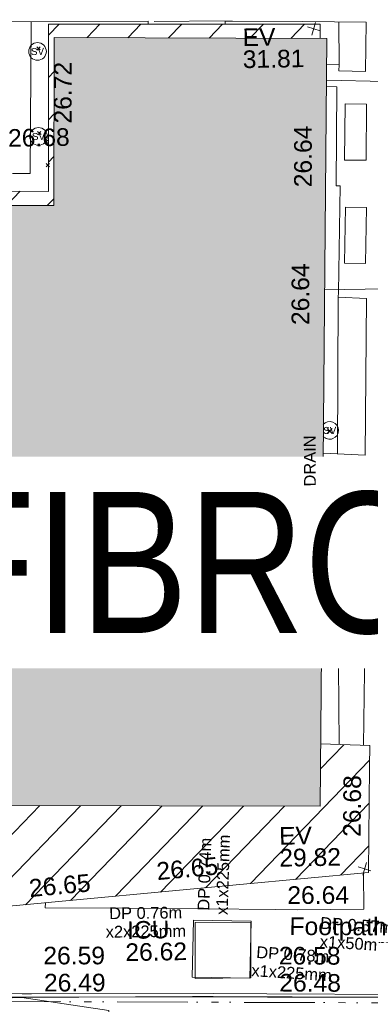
# Model space of a CAD drawing. Header units: millimetres. Extents: x -290717 to 520720, y -103372 to 287762.
# Tile 236 of 256: x 88077 to 95528, y -2553 to 18391. Entities that reach past the tile are written whole.
import ezdxf

# ---------------------------------------------------------------- set-up
doc = ezdxf.new("R2010")
doc.units = ezdxf.units.MM
for name, pattern in [('IMPORT-UG_DRAINAGE_UNIDENTIFIED_QLB2 _2_', [2700, 1500, -300.0000000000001, 0, -250, 150, -300.0000000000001, 0, -200]), ('IMPORT-UG_ELEC_LV_QLB2 _2_', [2700, 1500, -300.0000000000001, 0, -250, 150, -300.0000000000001, 0, -200]), ('IMPORT-UG_ELEC_STREET LIGHTING_QLB2 _2_', [2700, 1500, -300.0000000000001, 0, -250, 150, -300.0000000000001, 0, -200])]:
    doc.linetypes.add(name, pattern=pattern)
for name, color, linetype, lineweight, true_color in [('00_TOPO_EAVE', 7, 'Continuous', 9, 0x666666), ('00_TOPO_SERV_STOP_VALVE', 7, 'Continuous', 9, 0x666666), ('00_UAV_BUILDING_HATCH', 7, 'Continuous', 9, 0x999999), ('00_UAV_BUILDING_OUTLINE', 5, 'Continuous', 9, 0x0000ff), ('00_UAV_EAVE', 7, 'Continuous', 9, 0x666666), ('00_UAV_ESB_BOX', 240, 'Continuous', 9, 0xff003f), ('00_UAV_FENCE', 7, 'Continuous', 9, 0x264c2f), ('00_UAV_FOOTPATH', 7, 'Continuous', 9, 0xa50000), ('00_UAV_KERB_BOTTOM', 1, 'Continuous', 9, 0xff0000), ('00_UAV_KERB_TOP', 7, 'Continuous', 9, 0xa500a5), ('00_UAV_LEVEL_SPOT', 7, 'Continuous', 9, 0x666666), ('00_UAV_SERV_IC', 5, 'Continuous', 9, 0x0000ff), ('01_DTM_CONTOUR_MNR', 7, 'Continuous', 9, 0xa5a552), ('12333-PUM-2D-U-0001-C01 - Rev2_REVIT IMPORT_dwg', 7, 'Continuous', 9, 0x767676), ('PUM-ELECTRIC-LV-QLB2', 1, 'IMPORT-UG_ELEC_LV_QLB2 _2_', 9, 0xff0000), ('PUM-ELECTRIC-MH', 1, 'Continuous', 9, 0xff0000), ('PUM-UNIDENTIFIED-QLB2', 150, 'IMPORT-UG_DRAINAGE_UNIDENTIFIED_QLB2 _2_', 9, 0x007fff)]:
    doc.layers.add(name, color=color, linetype=linetype, lineweight=lineweight, true_color=true_color)
for name, color, linetype, lineweight in [('00_UAV_SURFACE', 7, 'Continuous', 9), ('A_RHA_Detail', 7, 'Continuous', 9), ('A_RHA_Line-Thin', 7, 'Continuous', 9), ('A_RHA_Text', 7, 'Continuous', 9), ('GEN-TEXT', 7, 'Continuous', 9)]:
    doc.layers.add(name, color=color, linetype=linetype, lineweight=lineweight)
doc.styles.add('Arial Narrow', font='ARIALN.TTF', dxfattribs={"height": 3000})
doc.styles.add('Arial_1', font='arial.ttf', dxfattribs={"height": 250})
doc.styles.add('Swis721 Lt BT', font='swissl.ttf', dxfattribs={"height": 399.9999999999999})
doc.styles.add('Swis721 Lt BT_2', font='swissl.ttf', dxfattribs={"height": 375})

# ---------------------------------------------------------------- blocks, each defined once
blk = doc.blocks.new('12333-PUM-2D-U-0001-C01 - Rev2_REVIT IMPORT_dwg_MSL_Eaves_SYM_1-V74-Site Location Plan Existing')
at = {"layer": '00_TOPO_EAVE', "color": 254, "true_color": 0xcccccc}
for p, q in [((356.5791934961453, -116.0873754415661), (-356.5791934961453, 116.0873754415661)), ((-116.0873754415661, -356.5791934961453), (116.0873754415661, 356.5791934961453))]:
    blk.add_line(p, q, dxfattribs=at)
blk = doc.blocks.new('12333-PUM-2D-U-0001-C01 - Rev2_REVIT IMPORT_dwg_MSL_Sluice_Valve_SYM-2077246-Site Location Plan Existing')
at = {"layer": '00_TOPO_SERV_STOP_VALVE', "color": 254, "true_color": 0xcccccc}
blk.add_circle((0, 0), 500.0000000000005, dxfattribs=at)
at = {"layer": '00_TOPO_SERV_STOP_VALVE', "insert": (0, 198.9876086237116), "char_height": 399.9999999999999, "width": 785.1100955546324, "attachment_point": 2, "line_spacing_factor": 1.005061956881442, "style": 'Swis721 Lt BT'}
blk.add_mtext('SV', dxfattribs=at)
blk = doc.blocks.new('12333-PUM-2D-U-0001-C01 - Rev2_REVIT IMPORT_dwg_MSL_Sluice_Valve_SYM-V134-Site Location Plan Existing')
at = {"layer": '00_TOPO_SERV_STOP_VALVE', "color": 254, "true_color": 0xcccccc}
for radius, start, end in [(499.9999999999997, 219.1032410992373, 359.9999999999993), (500.0000000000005, 359.9999999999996, 138.5698242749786)]:
    blk.add_arc((0, 0), radius, start, end, dxfattribs=at)
at = {"layer": '00_TOPO_SERV_STOP_VALVE', "insert": (0, 198.9876086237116), "char_height": 399.9999999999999, "width": 785.1100955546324, "attachment_point": 2, "line_spacing_factor": 1.005061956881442, "style": 'Swis721 Lt BT'}
blk.add_mtext('SV', dxfattribs=at)
blk = doc.blocks.new('12333-PUM-2D-U-0001-C01 - Rev2_REVIT IMPORT_dwg_MSL_Sluice_Valve_SYM-V135-Site Location Plan Existing')
at = {"layer": '00_TOPO_SERV_STOP_VALVE', "color": 254, "true_color": 0xcccccc}
for radius, start, end in [(499.9999999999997, 237.3104914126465, 359.9999999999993), (500.0000000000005, 359.9999999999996, 119.5870670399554)]:
    blk.add_arc((0, 0), radius, start, end, dxfattribs=at)
at = {"layer": '00_TOPO_SERV_STOP_VALVE', "insert": (0, 198.9876086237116), "char_height": 399.9999999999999, "width": 785.1100955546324, "attachment_point": 2, "line_spacing_factor": 1.005061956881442, "style": 'Swis721 Lt BT'}
blk.add_mtext('SV', dxfattribs=at)
blk = doc.blocks.new('12333-PUM-2D-U-0001-C01 - Rev2_REVIT IMPORT_dwg_MSL_Sluice_Valve_SYM-V136-Site Location Plan Existing')
at = {"layer": '00_TOPO_SERV_STOP_VALVE', "color": 254, "true_color": 0xcccccc}
for radius, start, end in [(499.9999999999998, 206.8951819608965, 359.9999999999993), (500.0000000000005, 359.9999999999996, 151.297864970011)]:
    blk.add_arc((0, 0), radius, start, end, dxfattribs=at)
at = {"layer": '00_TOPO_SERV_STOP_VALVE', "insert": (0, 198.9876086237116), "char_height": 399.9999999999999, "width": 785.1100955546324, "attachment_point": 2, "line_spacing_factor": 1.005061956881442, "style": 'Swis721 Lt BT'}
blk.add_mtext('SV', dxfattribs=at)
blk = doc.blocks.new('12333-PUM-2D-U-0001-C01 - Rev2_REVIT IMPORT_dwg_MGS62954_T2_Galway_ITM_3d_Rev1-2077680-Site Location Plan Existing')
at = {"layer": '00_UAV_BUILDING_HATCH', "true_color": 0xcccccc}
h = blk.add_hatch(dxfattribs=at)
h.set_pattern_fill('FP_1', color=254, style=0, pattern_type=2)
h.set_pattern_definition([(45, (0, 0), (-441.9417382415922, 441.9417382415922), [])])
h.paths.add_polyline_path([(533987590.6665002, 725553254.2555002), (533997438.6665001, 725554005.2555001), (533997513.6665001, 725556705.2555003), (533996473.4885949, 725556758.9522158), (533996433.033468, 725555433.7903485), (533987652.893006, 725555607.9730817), (533987652.3396953, 725555587.0441025)])
h.paths.add_polyline_path([(533979740.8240502, 725554314.3355432), (533979766.3434283, 725555764.428524), (533979707.1269889, 725555765.6032754), (533979707.8869235, 725554314.915182)])
h.paths.add_polyline_path([(533971331.3287174, 725554462.3362776), (533971615.4225538, 725568666.8203169), (533990998.105802, 725568307.35643), (533991071.0787951, 725571884.9176477), (533996720.2150828, 725571763.2594838), (533996725.5474284, 725572066.2621837), (533990954.5283071, 725572166.995697), (533990891.9765012, 725568612.5813075), (533971533.6665002, 725568953.2555002), (533971278.6665002, 725554463.2555), (533971330.9446558, 725554462.3429815)])
at = {"layer": '00_UAV_BUILDING_OUTLINE', "color": 254, "true_color": 0xcccccc, "flags": 128}
for points in [[(533971278.6665002, 725554463.2555), (533971366.6445681, 725559462.4798214), (533971454.6226359, 725564461.7041429), (533971533.6665002, 725568953.2555002), (533972041.3341367, 725568944.3213907), (533977040.5059974, 725568856.3442459), (533982039.6778579, 725568768.3671016), (533987038.8497185, 725568680.3899571), (533990891.9765012, 725568612.5813075), (533990912.1330556, 725569757.9478711), (533990954.5428543, 725572167.8223056), (533993542.440659, 725572122.2795907), (533996725.5474284, 725572066.2621837), (533996720.2150828, 725571763.2594838)], [(533996473.4885949, 725556758.9522158), (533997513.6665001, 725556705.2555003), (533997501.226673, 725556257.421727), (533997438.6665001, 725554005.2555001), (533994699.9452059, 725553796.4029723), (533989714.4274473, 725553416.2116814), (533987590.6665002, 725553254.2555002), (533987652.8930061, 725555607.9730817)]]:
    blk.add_lwpolyline(points, dxfattribs=at)
at = {"layer": '00_UAV_ESB_BOX', "color": 254, "true_color": 0xcccccc, "flags": 128}
for points in [[(533997193.7725, 725569167.3135002), (533997225.7725001, 725570361.3134999), (533997683.6091948, 725570349.0431699), (533997651.6091947, 725569155.0431699)], [(533997157.7725001, 725566975.3135), (533997198.7725, 725568168.3135), (533997641.3971748, 725568153.1017551), (533997600.397175, 725566960.1017551)]]:
    blk.add_lwpolyline(points, close=True, dxfattribs=at)
at = {"layer": '00_UAV_FENCE', "color": 254, "true_color": 0xcccccc}
for p, q in [((533998082.5637013, 725570820.2256236), (533996842.647621, 725570876.8580077)), ((533996725.9109598, 725566412.4481783), (533998012.2538345, 725566413.8742793))]:
    blk.add_line(p, q, dxfattribs=at)
at = {"layer": '00_UAV_FOOTPATH', "color": 254, "true_color": 0xcccccc, "flags": 128}
for points in [[(533993072.2696593, 725572130.5538216), (533993074.1980001, 725572191.7465001), (533990590.1980001, 725572224.7465001), (533988136.501625, 725572288.9442148), (533987303.1980001, 725572310.7465), (533984262.1980003, 725572356.7465), (533983137.4971415, 725572374.2274361), (533980273.1980001, 725572418.7465001), (533978138.7141422, 725572462.465511), (533976416.1980001, 725572497.7464999), (533973481.198, 725572551.7465), (533973139.8394304, 725572554.7489772), (533970525.1980001, 725572577.7465), (533970459.0884669, 725570195.6251341), (533970457.6065001, 725570142.2255), (533970435.6065001, 725566525.2255), (533970407.7541479, 725565196.3306977), (533970369.6065, 725563376.2255001), (533971434.7722311, 725563333.7341017)], [(533996851.2875832, 725571207.2797619), (533997117.4740001, 725571197.9100001), (533997107.474, 725571069.9100001), (533997675.4740002, 725571040.91), (533997706.4740001, 725572093.91), (533996357.474, 725572127.91), (533994866.1088708, 725572165.7179167), (533994707.1980001, 725572169.7465001), (533994706.6392757, 725572101.7916236)], [(533996635.1063383, 725562939.7683808), (533997525.4740001, 725562885.9100002), (533997612.474, 725566213.91), (533997010.4740001, 725566251.9099998), (533997013.9945189, 725566356.1173573), (533997090.474, 725568619.91), (533997008.6135622, 725568624.6027616), (533997055.4740001, 725570729.91), (533996839.1732645, 725570743.9867146)], [(533997379.9541182, 725556712.1580846), (533997462.4740002, 725559332.91), (533997493.4740001, 725561426.91), (533997210.0380484, 725561433.1714718), (533996596.0660736, 725561446.7349176)], [(533990562.1896107, 725553480.861294), (533990557.951, 725553376.6535001), (533992343.9510001, 725553333.6535001), (533995451.3792257, 725553253.8423898), (533995925.9510002, 725553241.6535), (533997323.474, 725553229.91), (533997333.6711914, 725553997.2486482)]]:
    blk.add_lwpolyline(points, dxfattribs=at)
at = {"layer": '00_UAV_KERB_BOTTOM', "color": 254, "true_color": 0xcccccc, "flags": 128}
blk.add_lwpolyline([(533985248.5051671, 725551600.1474488), (533990032.9510001, 725551484.6535001), (533990247.0830467, 725551481.2261219), (533994093.9510001, 725551419.6535001), (533995246.3106289, 725551394.720576), (533998114.9510002, 725551332.6535001), (534000245.2518433, 725551292.6276428), (534001645.7725, 725551266.3135)], dxfattribs=at)
at = {"layer": '00_UAV_KERB_TOP', "color": 254, "true_color": 0xcccccc, "flags": 128}
blk.add_lwpolyline([(533985237.5486672, 725551670.4165397), (533986145.6065522, 725551649.6339406), (533990034.3658808, 725551554.6398196), (533990236.1204296, 725551551.4105546), (533994095.2682427, 725551489.6413826), (533995235.3493133, 725551464.9741223), (533998116.365593, 725551402.6392761), (534000234.2898236, 725551362.845961), (534001647.0003821, 725551336.3027842)], dxfattribs=at)
at = {"layer": '00_UAV_SERV_IC', "color": 254, "true_color": 0xcccccc, "flags": 128}
blk.add_lwpolyline([(533993700.7725001, 725553057.3135), (533994924.7725, 725553012.3135002), (533994880.2570242, 725551801.4925501), (533993656.2570239, 725551846.4925501)], close=True, dxfattribs=at)
at = {"layer": '00_UAV_SURFACE', "color": 254, "true_color": 0xcccccc}
for p, q in [((533997117.474, 725571197.9099998), (533997125.4338732, 725572108.5544508)), ((533996936.0014771, 725562921.5672199), (533997010.474, 725566251.9099998))]:
    blk.add_line(p, q, dxfattribs=at)
at = {"layer": '00_UAV_SURFACE', "color": 254, "true_color": 0xcccccc, "flags": 128}
for points in [[(533979228.6065001, 725569179.2255002), (533980148.9631719, 725569157.629843), (533981124.1980001, 725569134.7465003), (533985148.2518521, 725569075.0424371), (533985842.1980001, 725569064.7465003), (533990147.6941195, 725569001.9734006), (533990506.1980001, 725568996.7465003), (533990590.5433499, 725572224.7419121)], [(533996862.3179615, 725556738.8798225), (533996886.7725, 725559253.3135), (533996929.7725001, 725561415.3135)]]:
    blk.add_lwpolyline(points, dxfattribs=at)
at = {"layer": '01_DTM_CONTOUR_MNR', "color": 254, "true_color": 0xcccccc, "flags": 128}
blk.add_lwpolyline([(533982300.0000001, 725551670), (533983935.2287604, 725551466.3850366), (533985023.7931035, 725551395.0000001), (533990030.0000001, 725551480), (533985355.4213484, 725551605.8567417), (533985248.6557704, 725551609.4096079), (533982886.201923, 725551658.3653847)], close=True, dxfattribs=at)
blk.add_lwpolyline([(534001646.0717468, 725551283.3705629), (533998672.9152371, 725551331.6411524), (533998111.9810126, 725551343.8670886), (533997459.9391363, 725551355.9375906), (533994090.7082523, 725551424.9577657), (533993651.7045455, 725551434.0340911), (533990030.0000001, 725551480), (533991870, 725551170), (533991860.0000001, 725551010.0000001), (533997465.4647411, 725550493.05198), (533997517.7428944, 725550482.1024084), (533998124.3787053, 725550370.1339818), (533998954.2152606, 725550455.7847396), (534001470, 725550830.0000002), (534001480.0000001, 725551000), (534001501.3979849, 725550906.7506298), (534001638.961079, 725550951.3663676)], dxfattribs=at)
at = {"xscale": 0.375, "yscale": 0.375, "zscale": 0.375}
for name, p in [('12333-PUM-2D-U-0001-C01 - Rev2_REVIT IMPORT_dwg_MSL_Eaves_SYM_1-V74-Site Location Plan Existing', (533996588.727263, 725571969.5533689)), ('12333-PUM-2D-U-0001-C01 - Rev2_REVIT IMPORT_dwg_MSL_Sluice_Valve_SYM-2077246-Site Location Plan Existing', (533990711.1980001, 725571591.7465)), ('12333-PUM-2D-U-0001-C01 - Rev2_REVIT IMPORT_dwg_MSL_Sluice_Valve_SYM-2077246-Site Location Plan Existing', (533990700.1980001, 725569784.7465)), ('12333-PUM-2D-U-0001-C01 - Rev2_REVIT IMPORT_dwg_MSL_Sluice_Valve_SYM-V134-Site Location Plan Existing', (533996780.7725, 725563424.3135002)), ('12333-PUM-2D-U-0001-C01 - Rev2_REVIT IMPORT_dwg_MSL_Sluice_Valve_SYM-V135-Site Location Plan Existing', (533996664.7725001, 725560746.3135)), ('12333-PUM-2D-U-0001-C01 - Rev2_REVIT IMPORT_dwg_MSL_Sluice_Valve_SYM-V136-Site Location Plan Existing', (533996718.7725001, 725559874.3135)), ('12333-PUM-2D-U-0001-C01 - Rev2_REVIT IMPORT_dwg_MSL_Eaves_SYM_1-V74-Site Location Plan Existing', (533997358.701794, 725554084.5968686))]:
    blk.add_blockref(name, p, dxfattribs=at)
at = {"layer": '00_UAV_BUILDING_OUTLINE', "color": 251, "true_color": 0x666666, "char_height": 375, "width": 1495.902363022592, "attachment_point": 1, "line_spacing_factor": 1.005061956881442, "style": 'Swis721 Lt BT_2'}
for s, insert, rotation in [('26.72', (533991032.7157182, 725570053.0950227), 88.99179325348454), ('26.64', (533996113.390485, 725568608.4079459), 88.99179324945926), ('26.64', (533996007.8003181, 725565678.8751241), 88.99179325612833), ('26.65', (533996044.2739059, 725558591.3778244), 88.99179325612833), ('26.68', (533996908.8770102, 725554777.0090477), 88.40885972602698), ('26.65', (533992921.6967119, 725554296.6986709), 4.360886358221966), ('26.65', (533990205.3442811, 725553983.7053297), 4.36088636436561)]:
    blk.add_mtext(s, dxfattribs=dict(at, insert=insert, rotation=rotation))
at = {"layer": '00_UAV_EAVE', "char_height": 375, "attachment_point": 1, "line_spacing_factor": 1.005061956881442, "style": 'Swis721 Lt BT_2'}
for s, insert, width in [('EV', (533995074.160088, 725572002.6151204), 736.078940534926), ('31.81', (533995069.4916849, 725571535.8644964), 1495.902363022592), ('EV', (533995553.4697505, 725555005.6395713), 736.078940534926), ('29.82', (533995548.8013473, 725554538.8889472), 1495.902363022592)]:
    blk.add_mtext(s, dxfattribs=dict(at, insert=insert, width=width))
at = {"layer": '00_UAV_FOOTPATH', "color": 251, "true_color": 0x666666, "char_height": 375, "attachment_point": 1, "line_spacing_factor": 1.005061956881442, "style": 'Swis721 Lt BT_2'}
for s, insert, width, rotation in [('26.60', (533996662.3725125, 725561572.3137807), 1495.902363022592, 91.56958632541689), ('26.64', (533995709.5675497, 725553744.8527296), 1495.902363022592, 359.04861768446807), ('Footpath', (533995744.46446, 725553082.6278951), 2436.183848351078, 358.7354818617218)]:
    blk.add_mtext(s, dxfattribs=dict(at, insert=insert, width=width, rotation=rotation))
at = {"layer": '00_UAV_KERB_BOTTOM', "color": 251, "true_color": 0x666666, "char_height": 375, "width": 1495.902363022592, "attachment_point": 1, "line_spacing_factor": 1.005061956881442, "style": 'Swis721 Lt BT_2'}
for s, insert, rotation in [('26.49', (533990504.9766148, 725551972.3913409), 359.0830072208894), ('26.48', (533995506.9646158, 725551884.4264712), 358.7605184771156)]:
    blk.add_mtext(s, dxfattribs=dict(at, insert=insert, rotation=rotation))
at = {"layer": '00_UAV_KERB_TOP', "color": 251, "true_color": 0x666666, "char_height": 375, "width": 1495.902363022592, "attachment_point": 1, "line_spacing_factor": 1.005061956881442, "style": 'Swis721 Lt BT_2'}
for s, insert, rotation in [('26.59', (533990502.1023984, 725552547.9141835), 359.08300722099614), ('26.58', (533995506.9358504, 725552459.9648974), 358.76051847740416)]:
    blk.add_mtext(s, dxfattribs=dict(at, insert=insert, rotation=rotation))
at = {"layer": '00_UAV_LEVEL_SPOT', "insert": (533990051.8765643, 725569949.1441548), "char_height": 375, "width": 1495.902363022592, "attachment_point": 1, "line_spacing_factor": 1.005061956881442, "style": 'Swis721 Lt BT_2'}
blk.add_mtext('26.68', dxfattribs=at)
at = {"layer": '00_UAV_SERV_IC', "color": 251, "true_color": 0x666666, "char_height": 375, "attachment_point": 1, "line_spacing_factor": 1.005061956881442, "style": 'Swis721 Lt BT_2'}
for s, insert, width in [('ICU', (533992287.6304845, 725553058.380175), 1021.012723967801), ('26.62', (533992242.8023339, 725552588.0011741), 1495.902363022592)]:
    blk.add_mtext(s, dxfattribs=dict(at, insert=insert, width=width))
blk = doc.blocks.new('12333-PUM-2D-U-0001-C01 - Rev2_REVIT IMPORT_dwg-1620468-Site Location Plan Existing')
at = {"layer": 'GEN-TEXT', "color": 253, "true_color": 0xaaaaaa}
for p, q in [((349617.9948138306, -44232.7115177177), (349688.7054919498, -44162.00083959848)), ((349688.7054919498, -44232.7115177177), (349617.9948138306, -44162.00083959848)), ((349603.9948138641, -46033.71151769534), (349674.7054919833, -45963.00083957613)), ((349674.7054919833, -46033.71151769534), (349603.9948138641, -45963.00083957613)), ((349744.9948138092, -46224.71151768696), (349815.7054919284, -46154.00083956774)), ((349815.7054919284, -46224.71151768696), (349744.9948138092, -46154.00083956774)), ((349821.8978821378, -46697.90390784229), (349772.9948138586, -46649.00083956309)), ((349772.9948138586, -46719.71151768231), (349822.3832591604, -46670.32307238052)), ((349843.7054919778, -46719.71151768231), (349821.8978821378, -46697.90390784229)), ((349822.3832591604, -46670.32307238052), (349843.7054919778, -46649.00083956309)), ((355643.3171442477, -52498.38918726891), (355749.3831614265, -52392.32317009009)), ((355749.3831614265, -52498.38918726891), (355643.3171442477, -52392.32317009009)), ((355530.3171442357, -55158.38918730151), (355636.3831614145, -55052.3231701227)), ((355636.3831614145, -55158.38918730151), (355530.3171442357, -55052.3231701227)), ((355581.3171443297, -56048.38918719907), (355687.3831615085, -55942.32317002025)), ((355687.3831615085, -56048.38918719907), (355581.3171443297, -55942.32317002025))]:
    blk.add_line(p, q, dxfattribs=at)
at = {"layer": 'PUM-ELECTRIC-MH', "color": 21, "true_color": 0xffaaaa, "flags": 128}
blk.add_lwpolyline([(352655.3501528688, -62845.35617870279), (353841.3501528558, -62857.35617869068), (353823.3501529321, -64046.35617870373), (352637.3501529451, -64034.35617871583)], close=True, dxfattribs=at)
at = {"layer": 'PUM-UNIDENTIFIED-QLB2', "color": 141, "true_color": 0xaad4ff}
for p, q in [((353618.3501528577, -43680.35617866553), (352012.3501528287, -43666.35617869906)), ((360571.3501528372, -64705.35617868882), (337857.3501529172, -64237.35617869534))]:
    blk.add_line(p, q, dxfattribs=at)
blk.add_blockref('12333-PUM-2D-U-0001-C01 - Rev2_REVIT IMPORT_dwg_MGS62954_T2_Galway_ITM_3d_Rev1-2077680-Site Location Plan Existing', (-533641079.6498471, -725615854.3561786))
at = {"layer": 'PUM-ELECTRIC-LV-QLB2', "char_height": 250, "attachment_point": 2, "line_spacing_factor": 0.9417779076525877, "style": 'Arial_1'}
for s, insert, width, rotation in [('DP 0.74m\\Px1x225mm', (352749.245147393, -61817.2968065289), 2038.461589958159, 87.30219436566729), ('DP 0.76m\\Px2x225mm', (351610.7636717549, -62498.70613030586), 2038.461589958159, 359.6469322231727), ('DP 0.57m\\Px1x50mm', (356098.2828327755, -62838.06824317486), 1848.69489539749, 355.2758495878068), ('DP 0.78m\\Px1x225mm', (354731.3978654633, -63436.92064291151), 2038.461589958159, 355.2758495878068)]:
    blk.add_mtext(s, dxfattribs=dict(at, insert=insert, width=width, rotation=rotation))
at = {"layer": 'PUM-UNIDENTIFIED-QLB2', "insert": (355134.1476948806, -53586.24118651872), "char_height": 250, "width": 2522.060585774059, "attachment_point": 2, "rotation": 89.33594471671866, "line_spacing_factor": 0.9417779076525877, "style": 'Arial_1'}
blk.add_mtext('LAND DRAIN', dxfattribs=at)

msp = doc.modelspace()

# ---------------------------------------------------------------- hatches: boundary and pattern name
at = {"layer": 'A_RHA_Detail', "true_color": 0xc0c0c0}
h = msp.add_hatch(color=9, dxfattribs=at)
h.paths.add_polyline_path([(-80880.60083898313, -68502.79057078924), (-80400.86592458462, -68483.4150911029), (-80400.86592458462, -62984.64684182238), (-24474.85765180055, -63009.32043784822), (-24456.14471274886, -50840.30023854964), (-36622.55041054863, -50831.65104346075), (-36622.5504104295, -44228.57792609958), (-50959.05265825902, -44213.68205212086), (-50959.05265825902, -42573.78171509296), (-54563.93258049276, -42571.21897729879), (-54565.69773355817, -45054.17447471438), (-92408.82109324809, -45027.27149617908), (-92411.78875845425, -49201.74309219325), (-100061.9988811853, -49201.74309219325), (-100052.221444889, -64852.82557835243), (-86120.90825231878, -64852.82557835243), (-86092.16626519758, -62957.90041523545), (-84861.10047611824, -62957.90041520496), (-84854.79054275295, -68240.10973718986), (-80870.60226895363, -68240.10973718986)])
h.paths.add_polyline_path([(-137238.9269955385, -68461.93840922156), (-132719.7426408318, -68433.06336920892), (-132847.0731201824, -62850.0428228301), (-130454.6837966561, -62916.63108081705), (-130498.2830220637, -61355.8539363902), (-117581.136331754, -61423.42893434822), (-117492.3908565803, -49183.91309186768), (-125136.5200282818, -49178.47881939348), (-125133.5727033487, -45032.61887132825), (-163007.1824077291, -45005.69421944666), (-163007.1824077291, -44090.29634113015), (-163123.8521375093, -44090.21339942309), (-163122.6389897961, -42383.751842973), (-166563.8543420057, -42383.75184295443), (-166565.0349082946, -44044.3982420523), (-193158.4656786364, -44025.49275802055), (-193195.152889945, -62863.6565097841), (-137269.7106414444, -62916.63108078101), (-137254.3708868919, -65679.90523788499)])
h.paths.add_polyline_path([(120310.9497607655, -32334.2823016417), (120312.4652266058, -31610.73011961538), (133451.2244789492, -31638.24899384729), (133469.2230092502, -19717.98315777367), (121295.7536929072, -19692.48606427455), (121319.8434528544, -8190.941560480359), (112277.0825929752, -8172.001674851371), (112263.1769726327, -14811.12345451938), (78285.85310969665, -14739.95861435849), (78292.82277619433, -8167.077575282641), (76545.55099677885, -8163.40371230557), (69355.76844230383, -8152.931592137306), (69353.66597202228, -9156.746357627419), (68372.60878942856, -9154.691552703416), (68372.60878942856, -13705.52853212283), (69333.72334743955, -13707.54156767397), (69325.07112544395, -16249.53369225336), (66623.4489111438, -16249.53369225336), (66619.79243932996, -17995.29925522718), (65989.07757491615, -17995.29925522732), (65985.44262769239, -19730.78799479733), (57152.23993372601, -19712.28702423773), (57127.42535098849, -31559.89461998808), (70277.87165423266, -31587.43801817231), (70277.87165428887, -32271.74147154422), (78263.96947906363, -32285.12944888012), (78266.62669288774, -31019.79372153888), (112335.8856506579, -31091.15111856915), (112335.8856506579, -32317.57330550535), (119781.4233959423, -32333.17321910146)])
h.paths.add_polyline_path([(7503.71740934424, -1791.43926322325), (15482.43097389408, -674.0213230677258), (15484.0826184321, 148.1327206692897), (56188.28042539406, 205.5276654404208), (56155.8432600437, 14338.31663138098), (18016.62665932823, 14236.4814953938), (17967.9025208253, 34313.18372075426), (21727.10644861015, 34324.06926249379), (21708.9097307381, 40608.10218319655), (18009.66447156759, 40608.10218325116), (17995.54603703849, 45483.75063445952), (9770.084212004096, 45420.63294734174), (3966.216019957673, 45443.14492469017), (3984.771235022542, 14176.56786831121), (1023.062455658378, 14176.56786840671), (-276.5134647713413, 14190.52623465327), (-231.6790044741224, 5976.811441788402), (-226.4491536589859, 193.7444677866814), (1220.250839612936, 179.5999159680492), (7477.609307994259, 143.2867556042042), (7488.638446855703, -674.0213230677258)])
h.paths.add_polyline_path([(77755.59663317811, 53.47451145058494), (77729.51881611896, 1699.844979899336), (94464.47132486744, 1659.976083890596), (94606.37913471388, 17991.39023626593), (88810.41901146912, 18015.03260816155), (88799.89418497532, 14436.74271609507), (69413.88950349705, 14457.87738898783), (69377.35724448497, 99.62816357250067), (70760.85642036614, 92.0068082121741)])
h.paths.add_polyline_path([(61252.12079698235, 46453.95617369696), (105774.7348988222, 46472.68783510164), (105768.2642197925, 61852.61234310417), (92285.13876306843, 61852.61234310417), (92308.59670397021, 65784.30757142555), (96107.46680002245, 65767.6044524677), (96059.6808111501, 75209.20847378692), (101084.8427276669, 75071.88872768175), (104988.0046543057, 74765.36560410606), (108403.6894220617, 74363.84089439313), (112009.2703903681, 73787.25420864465), (115645.3524814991, 73049.69667210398), (116890.8108050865, 72761.69136255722), (120208.9929832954, 71893.18353872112), (120865.241739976, 71703.68487155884), (124135.6329505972, 70669.67317909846), (127435.6253142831, 69480.50055823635), (127820.4368655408, 69394.93141813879), (128274.3081769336, 69331.69585757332), (128731.879114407, 69306.66104520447), (129189.9401456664, 69320.00258265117), (129645.2782985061, 69371.62688830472), (130094.6997111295, 69461.17185607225), (130535.0520071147, 69588.00939078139), (130963.2464342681, 69751.2498188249), (131376.279516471, 69949.74812593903), (131771.254123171, 70182.11198906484), (132162.5575600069, 70460.54046602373), (132496.0921582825, 70741.69081117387), (132820.8713676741, 71064.98072578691), (133117.4593294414, 71414.31364276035), (133383.77568926, 71787.23923958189), (133616.5473239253, 72178.53728446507), (133817.1647262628, 72590.54524901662), (133982.6025969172, 73017.89547517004), (134111.7005086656, 73457.59040804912), (134203.5529320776, 73906.545904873), (134257.5155882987, 74361.61286220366), (134272.5462649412, 74819.59931534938), (134250.5259874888, 75277.29281749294), (134189.6227572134, 75731.48297750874), (134090.9274700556, 76178.98397761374), (133955.1324028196, 76616.65691996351), (133783.1900598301, 77041.4318434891), (133576.3064937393, 77450.3292564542), (133335.9328436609, 77840.48103831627), (133063.7551572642, 78209.15055536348), (132761.6825665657, 78553.75185442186), (132431.8338935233, 78871.86780505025), (132076.5227904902, 79161.26705200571), (131698.2415079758, 79419.91966864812), (131299.6434187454, 79646.01139199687), (131093.5942456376, 79746.34209763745), (132146.0467355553, 83110.22226149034), (122787.763295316, 86282.54285521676), (121604.3555410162, 82800.35918872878), (117095.9864226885, 83870.84033788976), (116841.9598400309, 83526.35449576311), (116120.5435466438, 91221.9361197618), (110237.7341284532, 91274.27491024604), (110194.3680786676, 90435.39030217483), (104988.0046543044, 90486.49901569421), (104973.2761846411, 94309.82427956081), (103746.1314668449, 94309.82427962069), (103839.9937121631, 122852.1474272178), (96365.09202303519, 122931.9599471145), (96350.3400238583, 123952.416858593), (104555.5505249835, 123902.1925258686), (104607.3234457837, 120248.5396157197), (125502.5015002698, 120134.193340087), (125662.0200253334, 137657.3796883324), (114479.5865733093, 137699.2256881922), (114382.3062641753, 129149.9458158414), (104644.1590035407, 129187.997507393), (104577.9931702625, 126217.3903165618), (101184.4926405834, 126159.1566967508), (101264.6166812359, 135959.2655565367), (89967.23177303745, 135988.8856164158), (89927.63362986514, 125823.6463181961), (93630.53562299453, 125840.7948842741), (93580.6568888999, 122931.9599471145), (88697.38835373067, 122904.7310127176), (88679.38989541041, 95739.0914377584), (86378.25848993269, 95739.0914377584), (86378.18187189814, 96178.10083375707), (83279.5074328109, 96200.92083330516), (83273.62493422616, 95735.74732136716), (70169.67509616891, 95733.22421950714), (70166.2684274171, 96272.07409350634), (66674.99731291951, 96257.14073659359), (66654.74538556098, 95755.71092140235), (65784.77231076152, 95755.71092140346), (65887.65094981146, 117470.6305650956), (53473.34271625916, 117487.9046429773), (53434.44066306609, 98570.4634906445), (40649.41626913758, 98570.46349066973), (40610.16711556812, 94406.01479082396), (38853.82372865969, 94410.36303444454), (38848.65589191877, 89463.65332732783), (40612.46601909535, 89518.45976927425), (40665.38257359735, 86257.73741131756), (38372.19584673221, 86305.7230928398), (38369.79373532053, 76901.0507917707), (50937.95125076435, 76944.40198877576), (50922.88567283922, 74598.78180893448), (56484.90611318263, 74588.85093774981), (56484.9061131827, 75194.85181998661), (92465.40372273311, 75233.02581663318), (92645.92783659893, 71766.64845097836), (89810.5550181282, 69362.83965827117), (85313.16173971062, 69360.94750424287), (85313.16173971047, 66907.40508090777), (75210.14498260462, 66903.15451592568), (75210.14498260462, 63815.70944554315), (70819.40014306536, 63815.70999204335), (70819.21601502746, 64253.35708063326), (69456.8341568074, 64253.35708063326), (69455.71957374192, 66901.99623168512), (61303.3285675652, 66898.56680686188), (61304.56054652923, 63970.32021231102), (70500.41048205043, 63970.32021223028), (70500.40885431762, 61852.59006210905), (61245.64388480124, 61848.69637492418), (61252.12079698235, 46455.07044720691)])
h.paths.add_polyline_path([(-17153.16561239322, 48569.32684293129), (-17153.16561227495, 60770.38083690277), (-29362.88357762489, 60774.7042869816), (-29362.88357762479, 67399.20394583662), (-43507.25361058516, 67405.01911302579), (-43488.53133082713, 69093.07334179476), (-45766.41866234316, 69109.32868391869), (-45794.34620035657, 67405.01911302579), (-47272.11273197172, 67404.21245453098), (-47272.44887636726, 66454.91798912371), (-86004.56386335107, 66468.6329952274), (-86006.66970790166, 60521.58362724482), (-92662.8772251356, 60521.58362724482), (-92666.53762789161, 50184.35611936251), (-79752.016597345, 50179.78302554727), (-79752.016597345, 48591.49323813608), (-17157.71631240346, 48569.32845421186)])
h.paths.add_polyline_path([(-201056.4185879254, 48628.75479108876), (-138377.9751621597, 48634.64535782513), (-138377.9751621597, 50133.28202330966), (-125467.710581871, 50134.49533928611), (-125468.6909603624, 60566.19036866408), (-132186.8595615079, 60565.86652591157), (-132187.4203588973, 66533.01978768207), (-170643.3098734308, 66805.61809689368), (-170643.3098732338, 67738.78475851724), (-200340.0100486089, 67488.93693767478), (-200348.7175167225, 60827.7802510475), (-201057.5650552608, 60827.71357562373), (-201056.6510294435, 51102.0431337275)])
h.paths.add_polyline_path([(-240051.5126725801, 54769.1949116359), (-239444.4902595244, 54811.10754483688), (-239186.5396225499, 54841.92927608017), (-238764.8191578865, 54940.98166103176), (-238382.4735933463, 55122.46891391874), (-237990.3402229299, 55354.87497237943), (-237269.2031026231, 55936.21514997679), (-237030.2712443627, 56228.66101920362), (-236793.0039600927, 56569.31473977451), (-236554.5880579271, 57004.26389721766), (-236432.7219585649, 57267.46508911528), (-236300.0815274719, 57753.26239002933), (-236250.7285154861, 58017.17885687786), (-236235.6490610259, 58516.21786795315), (-236233.2538430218, 58987.85640057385), (-236213.702979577, 59823.48083772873), (-236363.8287856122, 59820.8603820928), (-236634.0279869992, 60698.06075831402), (-236391.9547756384, 61432.1972634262), (-236225.4740089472, 61435.10319604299), (-236201.6036570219, 62637.68779599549), (-232563.5271750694, 62639.28734435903), (-232563.5271750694, 63049.03842407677), (-232732.1945866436, 63049.15302221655), (-232860.1521278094, 63457.9589027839), (-232731.6068089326, 63914.24862701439), (-232560.8209657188, 63914.24862701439), (-232521.9864006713, 70597.99604498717), (-240628.6947850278, 70598.85496274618), (-240629.7923196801, 72350.98321581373), (-246412.6011213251, 72347.36085937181), (-246412.6011213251, 70616.45923939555), (-254449.5805725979, 70618.60952619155), (-254454.637144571, 70754.06491724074), (-254469.7140363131, 73191.6627625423), (-263883.2532625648, 73267.83063692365), (-263902.4181505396, 68260.74348557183), (-263714.8217520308, 68259.82096576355), (-263552.9672900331, 67819.6543439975), (-263719.0883117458, 67392.20684197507), (-263913.629869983, 67392.20684288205), (-263956.7001914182, 58633.76423459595), (-260181.1963171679, 58611.22607638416), (-260192.3146984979, 56354.25111578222), (-257184.684388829, 56339.46086010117), (-257213.4419958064, 57092.93866025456), (-257338.5163846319, 57093.27331227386), (-257471.0109295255, 57531.7457231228), (-257338.5163845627, 58062.22513700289), (-257203.4956297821, 58064.06881293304), (-257173.5751889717, 58598.54056827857), (-256478.2273617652, 58575.27357918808), (-256478.2273617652, 58788.51859477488), (-256013.0091299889, 58911.92701537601), (-255397.0786589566, 58780.99767608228), (-255397.0786664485, 58595.98242230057), (-243809.8853614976, 58585.92793205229), (-243805.3570672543, 58352.04527760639), (-243740.9394682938, 57884.52572396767), (-243619.083060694, 57421.84877501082), (-243424.3877541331, 56943.65915328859), (-243247.1437899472, 56608.24157716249), (-243003.0710577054, 56249.99021479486), (-242732.2093200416, 55932.75703086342), (-242371.7230179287, 55603.12658814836), (-242141.2551255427, 55424.88676771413), (-241804.9643038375, 55216.88439829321), (-241529.464082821, 55077.02869058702), (-241100.6275144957, 54917.18295005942), (-240836.2134980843, 54840.82833179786), (-240453.4486196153, 54788.6078413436), (-240203.3756532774, 54776.52967577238)])
h.paths.add_polyline_path([(40276.69022620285, 59895.3641775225), (40328.62676026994, 69196.9439153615), (36588.99968782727, 69217.82459101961), (36619.46637569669, 74674.25962431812), (32264.36460075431, 74687.02318924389), (32233.48293864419, 69156.26826309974), (11916.69390488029, 69269.70959690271), (11966.66200108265, 78218.75165977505), (29087.50901742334, 78123.15526811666), (29143.44567202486, 88141.13700481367), (15719.34879623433, 88216.09212957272), (15732.60379610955, 90589.99788900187), (4594.294101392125, 90652.19003492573), (4525.129359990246, 78265.12250452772), (10096.76365550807, 78234.01258734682), (10077.43887221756, 74773.03821913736), (4547.641142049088, 74803.91453678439), (4465.579974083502, 60107.16002351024), (19125.89094757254, 60025.30234268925), (19139.86249371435, 62527.53804648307), (31738.59196305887, 62457.19146407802), (31724.55430855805, 59943.11609818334), (38369.79364222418, 59906.01157297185)])
h.paths.add_polyline_path([(-246083.0241259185, 72334.29150213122), (-246083.0594797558, 72334.30275087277), (-246208.2905500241, 72334.29150213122)])
h.paths.add_polyline_path([(-114575.3004830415, 112178.0758696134), (-114575.3246436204, 112178.0758696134), (-114707.2752166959, 115801.5811617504)])
h.paths.add_polyline_path([(-154699.9178766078, 101760.4080976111), (-114382.0503338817, 101776.0542915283), (-114382.0503338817, 106926.936016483), (-113755.641395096, 106927.1791078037), (-113757.5507412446, 111847.2721532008), (-114431.6837526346, 111847.2721532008), (-114431.8098651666, 112178.075869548), (-114575.3004830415, 112178.0758696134), (-114578.9984943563, 121707.2390834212), (-123056.9849702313, 121707.2390834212), (-123068.8201032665, 156452.7036899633), (-119381.2340625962, 156454.1347343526), (-119381.2340625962, 160165.8603541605), (-115501.031452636, 160167.3661472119), (-115503.3750945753, 166206.5793118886), (-132411.7987151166, 166599.6604729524), (-132411.8243306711, 166665.6603411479), (-135275.0124468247, 166664.5489553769), (-135275.0124468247, 166628.1883102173), (-135911.3205077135, 166628.1944503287), (-135911.3479256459, 166352.1604668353), (-152521.1633846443, 166345.7145607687), (-152518.3680955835, 159142.6836790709), (-150699.3133726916, 159117.9265656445), (-150755.6690356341, 122560.6912032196), (-151059.2005266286, 122560.6912032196), (-151061.0981347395, 121302.4374931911), (-154138.3148337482, 121372.6012653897), (-154138.3148337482, 121865.183451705), (-154704.3888425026, 121867.2611370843), (-154688.5451973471, 119352.3937021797), (-154745.5933227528, 119352.3715636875), (-154745.5763474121, 118722.1532660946), (-160794.1544526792, 118748.744283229), (-160794.1544527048, 119410.5425977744), (-163852.1622693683, 119422.408321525), (-163855.0715294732, 118762.2003111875), (-167568.6765459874, 118778.5256058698), (-166634.6619849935, 124395.1277019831), (-166843.6206842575, 124471.2090400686), (-167568.6765459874, 124707.6250904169), (-168028.2173235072, 124841.3808643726), (-168630.5006276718, 124991.3056740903), (-169238.2056070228, 125117.4693074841), (-169850.3952285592, 125219.6772877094), (-170466.1255403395, 125297.7720169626), (-171089.1102599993, 125351.8553033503), (-171704.4065937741, 125381.1774254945), (-172325.0479971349, 125386.3595015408), (-172782.2248668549, 125374.5832363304), (-173401.7764236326, 125337.4554476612), (-174019.3926983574, 125276.0328036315), (-174634.1213722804, 125190.4100127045), (-175245.0145766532, 125080.7190996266), (-176047.1958093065, 124895.7675261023), (-176665.4852587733, 124724.7228134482), (-177045.3001228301, 124609.1129151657), (-177631.5127793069, 124405.2077276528), (-176665.4852586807, 118818.5158793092), (-177558.9402083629, 118822.4435769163), (-177662.2853368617, 125263.4341236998), (-176365.3912352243, 126542.9270807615), (-159462.2970490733, 126319.9103917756), (-157057.7396790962, 128609.0850976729), (-157060.6673204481, 136153.1661957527), (-158638.8016610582, 137740.2441626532), (-159352.3735831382, 137740.2441626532), (-161634.4140635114, 140201.1078539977), (-168727.9404946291, 140256.8191147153), (-171035.0401162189, 137942.884730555), (-174184.1459014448, 137942.884730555), (-176460.1168228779, 140292.2858551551), (-177341.68569345, 140292.285855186), (-177341.7114445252, 140358.4281613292), (-183428.5803825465, 140356.0660244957), (-185921.6385984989, 137917.4639097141), (-185921.6385985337, 131757.309115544), (-186906.8767412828, 131756.9267734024), (-187725.3914540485, 130809.9989183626), (-187724.0588902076, 127376.1828149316), (-186481.0281350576, 126304.557648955), (-186479.4846755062, 122327.2959175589), (-185176.2828158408, 121059.4673825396), (-180304.1129154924, 121059.4673825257), (-180304.1136492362, 118802.0484409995), (-193555.3706955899, 118802.0484409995), (-193555.3686998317, 133117.8341649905), (-192593.6442938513, 133118.2073819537), (-192593.6442938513, 134200.8158367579), (-192224.6284783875, 134200.9592041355), (-192225.5653014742, 136615.0101267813), (-192595.0012461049, 136615.0101267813), (-192595.4357332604, 137734.4745166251), (-193589.2709668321, 137734.4746851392), (-193589.2685988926, 147474.5705834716), (-193163.2062206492, 147492.8644728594), (-192606.8095195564, 147551.4951472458), (-192359.9383250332, 147589.5931622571), (-192199.8207947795, 147616.5827293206), (-191882.7548926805, 147682.9245600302), (-191568.5380071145, 147761.6632019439), (-191020.2573150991, 147932.4221712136), (-190950.5841382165, 147955.8263236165), (-190647.7999969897, 148070.951423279), (-190349.769078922, 148197.8750093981), (-190056.9509284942, 148336.4013817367), (-189769.7970512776, 148486.316942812), (-189375.4954991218, 148717.2624196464), (-189132.9060261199, 148873.2749095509), (-188867.5421091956, 149059.0543930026), (-188609.6764469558, 149255.1087866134), (-188354.9814056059, 149465.3525772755), (-188079.6339208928, 149713.8792482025), (-187884.9836199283, 149901.8220103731), (-187538.2510284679, 150274.4802367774), (-187446.2998447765, 150378.396083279), (-187241.3270201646, 150629.2310214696), (-187046.3599558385, 150887.9197697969), (-186861.699277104, 151154.0634500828), (-186546.1373636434, 151669.8298752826), (-186524.4196769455, 151707.063245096), (-163675.289831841, 151669.8298752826), (-163687.5843044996, 148134.0767945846), (-157303.6541541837, 148136.4921063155), (-157303.6541541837, 155759.9150161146), (-157557.4317586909, 155765.0384228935), (-157555.9168973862, 166678.0466575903), (-187009.2021991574, 166699.7464767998), (-187013.0952111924, 162054.4009359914), (-188707.1775469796, 162044.5925187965), (-188705.9961893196, 155021.5333641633), (-188737.9999316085, 154650.5326603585), (-188799.0133970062, 154283.1866125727), (-188857.2045401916, 154035.4341107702), (-188966.1106131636, 153679.3368924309), (-189102.6200311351, 153332.8820747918), (-189265.8911677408, 152998.2056672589), (-189454.9174010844, 152677.3710606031), (-189645.2484685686, 152421.322012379), (-189916.9563410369, 152104.2450531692), (-190212.7041973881, 151809.4634871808), (-190530.6686598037, 151538.7947475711), (-190868.889367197, 151293.9075915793), (-191225.2810786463, 151076.3118324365), (-191597.6465194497, 150887.3490190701), (-192092.8415776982, 150682.5621956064), (-192485.2937347, 150569.6612301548), (-192903.8930807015, 150482.2408890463), (-193187.215491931, 150440.8868273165), (-193594.1866364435, 150407.1257787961), (-193594.5953882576, 151459.989522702), (-205369.2399268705, 151455.4201248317), (-205354.452352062, 113350.0822379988), (-207187.1580384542, 113349.3709450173), (-207184.3024929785, 105991.0636522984), (-205312.8709512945, 105991.0636522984), (-205311.2365670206, 101769.6553082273), (-175488.645120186, 101781.2285901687), (-175488.645120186, 110889.6985621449), (-154703.462766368, 110897.5679794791), (-154700.5193329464, 103310.2697088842)])
h.paths.add_polyline_path([(193735.9435692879, 113047.8274775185), (208865.0938716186, 114991.026643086), (208976.1154122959, 114126.6471161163), (216447.8967330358, 115086.3281915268), (216038.7305308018, 118271.970241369), (232648.5073383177, 120405.3421627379), (233425.9936153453, 114352.0734369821), (240632.2017567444, 115277.6440986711), (239854.8412683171, 121329.9334728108), (256406.8682407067, 123455.8879629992), (257091.7572256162, 118089.1198988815), (264572.287122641, 119040.8180953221), (261877.8350554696, 138524.7609215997), (259178.7147038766, 138221.6086023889), (259197.3483654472, 137439.0084132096), (254686.1480587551, 136897.0007613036), (255412.6810205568, 131314.8303174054), (240852.7447965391, 129522.4514055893), (239771.0426540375, 137918.8519126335), (240649.582243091, 138010.1984551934), (240062.3063116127, 142776.6750342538), (239165.7694641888, 142685.0143484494), (237630.9646614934, 151018.3171733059), (266172.8791088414, 154560.7889781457), (271297.187694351, 142612.4006970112), (276531.7397502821, 144861.0987145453), (274941.5029779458, 148527.903728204), (302074.530765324, 160134.9084326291), (300215.9323773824, 164320.1841173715), (301528.161327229, 164907.0997990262), (300405.1237791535, 167477.8916353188), (299016.6944531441, 166945.7181825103), (295626.7488506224, 174518.7544287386), (294333.0289184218, 177537.1551681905), (287288.847594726, 174518.7544287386), (289427.6893504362, 169661.0163464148), (272956.7816584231, 162557.1203578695), (271943.2187786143, 164897.4305293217), (267016.3118217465, 162764.0369715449), (268502.3094164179, 159357.043014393), (265200.4029571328, 157946.4096681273), (226856.4166955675, 153146.7821791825), (227510.3041274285, 148852.0205335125), (228280.9873164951, 141179.0007484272), (227302.3544112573, 141050.2812999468), (227895.3788231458, 136433.1758633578), (228748.5501749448, 136523.8855003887), (229602.307730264, 128023.7667641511), (217691.2359889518, 126493.8999679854), (217642.3600127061, 126874.4332670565), (215138.5007311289, 126552.8357430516), (215194.9980427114, 126112.9650749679), (215015.6132225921, 126089.9247571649), (214840.967257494, 127449.6644606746), (192258.7012018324, 124549.1816390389), (193486.3576426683, 114991.026643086)])
h.paths.add_polyline_path([(-78076.24179098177, 117605.518872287), (-78076.23951907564, 117610.0871212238), (-78070.31812256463, 129485.733079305), (-74723.15926546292, 129478.3852560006), (-74723.15926546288, 125435.7860625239), (-48015.64546089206, 125380.0246061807), (-47996.55031653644, 135872.5822179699), (-61198.159180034, 135901.5630078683), (-74714.72264147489, 135923.5088764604), (-74723.62876031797, 131865.2975510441), (-78070.31812256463, 131872.6421692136), (-78062.97909490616, 149549.768943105), (-58292.26570494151, 149541.5607197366), (-58292.26570494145, 148946.2407608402), (-37707.70924049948, 148937.6946534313), (-37707.70924049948, 159740.0690313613), (-44148.26955758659, 159742.7429641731), (-44148.26955758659, 162961.3319175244), (-49829.95437586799, 162961.3319175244), (-49830.92144141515, 160632.0129326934), (-78494.0902662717, 160643.9130440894), (-78494.0902662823, 161615.1537737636), (-78739.22585210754, 161615.2555472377), (-78691.79195364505, 168187.9195488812), (-90844.5764503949, 168126.8149080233), (-90962.52567696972, 152686.7636278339), (-89064.97866810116, 152685.97582136), (-89079.54115383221, 117610.0871212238), (-78374.80210165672, 117605.6428258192)])
h.paths.add_polyline_path([(69254.82576126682, 129235.9722870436), (69259.97086178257, 136167.7892474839), (86068.0992678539, 136131.0235193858), (86008.66431381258, 164703.3084147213), (58789.63167882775, 164723.5115811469), (58789.63167882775, 170119.2062865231), (54460.16324890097, 170122.4198087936), (54457.21717773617, 166153.2792453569), (47042.21516498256, 166158.7829869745), (47041.10931533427, 164668.9097040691), (39173.27935198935, 164674.7495545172), (39172.83712618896, 164078.9539098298), (17014.87910992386, 164095.400525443), (17002.38841206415, 147267.1142245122), (12659.63471563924, 147267.1142245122), (12653.6008753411, 139137.9291796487), (17031.41608901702, 139134.6797717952), (17024.58791744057, 129935.3194463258), (39191.34773726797, 129918.8662983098), (39191.34773726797, 129258.2867272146), (69014.0340609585, 129236.1510132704)])
h.paths.add_polyline_path([(39265.62356917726, 139467.8223435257), (33050.91021530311, 139484.1586867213), (33087.56357182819, 153427.9220784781), (39277.60130890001, 153411.6505991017), (39277.60130890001, 152830.3127277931), (43058.29603858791, 152820.3745823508), (43024.83899408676, 140092.5601633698), (39267.2657899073, 140092.5601633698)])
h.paths.add_polyline_path([(1979.548949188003, 189123.2414339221), (18699.10403225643, 189180.0465563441), (18678.46874727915, 195253.6675675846), (24349.02704558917, 195272.9334349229), (24334.96888369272, 199550.7690689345), (28829.78348971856, 199566.0403168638), (28798.35772162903, 208815.6446465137), (24334.94961552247, 208806.1514042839), (24333.90624838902, 209113.2475694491), (16811.59093053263, 209087.6902915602), (16806.58456496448, 208843.590909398), (6772.293057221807, 208809.4991440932), (6797.166076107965, 201488.5780549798), (-8471.058649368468, 201436.7038403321), (-8471.058649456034, 200429.0172029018), (-11856.09020773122, 200417.5164702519), (-11823.72827012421, 190892.3684139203), (-7614.729360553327, 190904.9356358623), (-7614.729360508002, 190170.8290169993), (-4608.619189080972, 190169.2993656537), (-4608.238782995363, 190916.8832264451), (1973.379031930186, 190939.2444093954), (1977.122761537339, 189837.3456606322)])
h.paths.add_polyline_path([(-20506.2213294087, 190640.028646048), (-20122.28942212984, 206347.1214480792), (-41550.34215554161, 207015.255795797), (-41462.26177905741, 210449.6195896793), (-31391.41053375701, 210152.0276719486), (-31078.64493158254, 223862.574366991), (-44305.08575746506, 224230.797228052), (-44490.79956595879, 211865.5542346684), (-47510.12209651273, 211942.9901386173), (-47722.57925074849, 203659.0205615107), (-47076.06680551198, 203635.3001466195), (-47175.4684425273, 199531.9403872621), (-46801.21126120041, 199520.4703265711), (-46873.68175963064, 195478.589946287), (-44600.40472249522, 195425.25597799), (-44685.88459510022, 192243.2795180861), (-38073.99929110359, 192135.6564361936), (-38104.39995468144, 191126.9722513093), (-21537.79264469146, 190668.5723413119)])
h.paths.add_polyline_path([(16801.02360974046, 195961.5001375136), (9656.615133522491, 196015.1086064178), (9643.83815057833, 199513.9922857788), (11631.77992465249, 199485.8321209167), (11631.79209405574, 203322.2460457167), (16806.58456511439, 203391.4855727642), (16801.04077099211, 195984.4293109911)])
h.paths.add_polyline_path([(122084.9263243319, 200536.2570557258), (122088.180516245, 206386.1947929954), (125211.1061637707, 206386.1947929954), (125211.1162733, 206645.8932838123), (126202.709897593, 206645.8932838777), (126203.0204768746, 207041.0477229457), (130401.4034740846, 206979.0758390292), (130444.269112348, 209883.2802976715), (126202.8383602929, 209945.883203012), (126203.0204768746, 214624.1281189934), (127364.7919503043, 214624.1281189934), (127365.2106673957, 225380.2058570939), (126159.8599207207, 225380.2527798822), (126207.4133336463, 241475.3410923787), (119482.541129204, 241495.8747302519), (119479.204156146, 246182.0096278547), (109943.9121324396, 246175.219673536), (109953.2702600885, 233033.3814297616), (115000.5285021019, 233033.3814296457), (114999.5792924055, 208653.4991933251), (112026.3032629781, 208653.4991933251), (112024.3519988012, 200538.6764491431), (122024.6079402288, 200536.271559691)])
h.paths.add_polyline_path([(30087.05071628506, 200986.75440713), (38030.67179073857, 201028.6865661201), (38030.67179073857, 202922.9731661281), (38109.89531489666, 202923.3913649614), (38067.25569093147, 208827.6066631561), (38013.35839375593, 208827.667223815), (38012.38630312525, 209012.5383931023), (30044.90685988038, 208970.4802974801), (30060.65944993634, 205986.3119354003)])
h.paths.add_polyline_path([(195986.2599411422, 205661.5722736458), (202896.8751332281, 206052.0074670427), (202676.886254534, 209945.7611691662), (195766.2710618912, 209555.325975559)])
h.paths.add_polyline_path([(-91652.40581580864, 206392.6172135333), (-79454.24421187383, 206432.5105635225), (-79629.29258199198, 238245.6998510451), (-68904.21147484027, 238215.095164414), (-68918.56040493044, 246314.0782553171), (-68756.515268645, 246312.9061543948), (-68755.20581930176, 246638.9786699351), (-79620.07671794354, 246651.3624133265), (-79606.5628449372, 247343.5411849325), (-82154.50636787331, 247318.0695596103), (-82154.50636787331, 247488.1275895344), (-91640.64698348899, 247472.5371040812), (-91638.72040628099, 246846.4753752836), (-131470.3702759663, 246641.42150215), (-131470.3702759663, 250159.5419305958), (-142857.1087886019, 250176.7939677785), (-142864.0554935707, 246220.0701029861), (-165118.8027587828, 246272.3986783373), (-165040.0492656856, 253907.936045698), (-178677.4727934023, 253929.5079730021), (-178699.5521575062, 238176.7234097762), (-138599.3373496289, 238209.4781454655), (-138548.4479938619, 206627.5237025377), (-126646.6702863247, 206572.2299428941), (-126666.6805510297, 234825.8818836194), (-124962.7180531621, 234825.9534805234), (-124969.0241559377, 234688.4891474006), (-91595.61129713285, 234664.3133306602), (-91650.87307429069, 207155.5994723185)])
h.paths.add_polyline_path([(142123.7078306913, 209113.5383730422), (152768.4446292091, 209127.3137315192), (152745.2992288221, 227012.6338093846), (142100.5623961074, 226998.8584508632), (142121.8067345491, 210582.5602414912)])
h.paths.add_polyline_path([(168998.8561285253, 209274.9592350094), (169026.8416078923, 226860.3446541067), (161686.6780313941, 226876.6646907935), (161647.6783165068, 209291.3037608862), (168846.6177107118, 209275.2977201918)])
h.paths.add_polyline_path([(49761.46820716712, 218476.567809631), (49794.00484362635, 223316.1680811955), (41274.07755979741, 223363.4010619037), (41273.58999769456, 223290.879563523), (32187.30576793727, 223351.9666549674), (32202.10532416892, 225553.2987455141), (20081.8372469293, 225634.7833114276), (20035.26675877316, 218707.7438838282), (31566.33951793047, 218630.2204926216), (31566.12891728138, 218598.8950898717), (49547.01686615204, 218478.0095661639)])
h.paths.add_polyline_path([(162361.9830851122, 234154.0520866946), (162366.6425722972, 241589.9129272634), (135261.1026964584, 241630.986197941), (135249.0888707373, 234197.8735112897), (160249.0277027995, 234157.467167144)])
h.paths.add_polyline_path([(176458.8604388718, 246709.572470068), (176516.248447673, 252173.1529805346), (168884.2833866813, 252253.3171281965), (168934.8652923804, 257068.9279575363), (164355.0504715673, 257117.0331241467), (164296.1746742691, 251511.8088120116), (164416.8965511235, 251510.5407811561), (164367.8024342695, 246836.5737543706), (172300.1975056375, 246753.2539686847)])

# ---------------------------------------------------------------- linework, layer by layer
at = {"layer": 'A_RHA_Line-Thin'}
for p, q in [((88810.41901145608, 18015.03260816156), (88799.89418497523, 14436.7427160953)), ((94606.37913471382, 17991.39023626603), (88810.41901145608, 18015.03260816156)), ((94464.47132486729, 1659.976083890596), (94606.37913471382, 17991.39023626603)), ((88799.89418497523, 14436.7427160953), (69413.88950349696, 14457.87738898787)), ((77729.51881611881, 1699.84497989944), (94464.47132486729, 1659.976083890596))]:
    msp.add_line(p, q, dxfattribs=at)

# ---------------------------------------------------------------- block references
at = {"layer": '12333-PUM-2D-U-0001-C01 - Rev2_REVIT IMPORT_dwg', "color": 254, "linetype": 'IMPORT-UG_ELEC_STREET LIGHTING_QLB2 _2_', "true_color": 0xffd4d4, "rotation": 0.9999999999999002}
msp.add_blockref('12333-PUM-2D-U-0001-C01 - Rev2_REVIT IMPORT_dwg-1620468-Site Location Plan Existing', (-261895.0770586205, 55869.5817132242), dxfattribs=at)

# ---------------------------------------------------------------- next in the draw order: texts
at = {"layer": 'A_RHA_Text', "lineweight": 35, "insert": (72753.31747738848, 8345.681306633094), "char_height": 3000, "width": 66620.23125, "attachment_point": 1, "style": 'Arial Narrow', "bg_fill": 3, "box_fill_scale": 1.25, "bg_fill_color": 256, "bg_fill_true_color": 13158600, "bg_fill_transparency": 0}
msp.add_mtext('CYSTIC FIBROSIS DEPARTMENT', dxfattribs=at)

doc.saveas('drawing.dxf')
